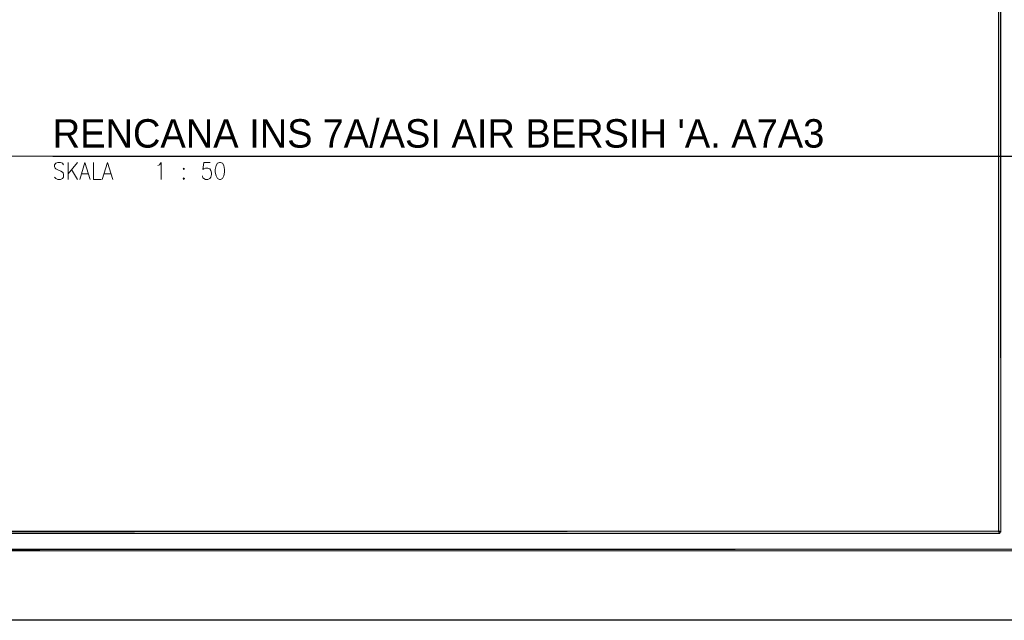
# Model space of a CAD drawing. Header units: millimetres. Extents: x 0 to 420, y 0 to 297.
# Tile 67 of 88: x 252 to 364, y 0 to 68. Entities that reach past the tile are written whole.
import ezdxf

# ---------------------------------------------------------------- set-up
doc = ezdxf.new("R2010")
doc.units = ezdxf.units.MM
for name, color, linetype in [('FILL_000000', 7, 'Continuous'), ('LINE_000000', 7, 'Continuous'), ('TEXT', 7, 'Continuous')]:
    doc.layers.add(name, color=color, linetype=linetype)

msp = doc.modelspace()

# ---------------------------------------------------------------- hatches: boundary and pattern name
at = {"layer": 'FILL_000000'}
h = msp.add_hatch(color=7, dxfattribs=at)
h.dxf.hatch_style = 1
h.paths.add_polyline_path([(363.3, 286.94), (363.05, 286.94), (363.3, 9.99), (363.3, 286.94)])
h = msp.add_hatch(color=7, dxfattribs=at)
h.dxf.hatch_style = 1
h.paths.add_polyline_path([(363.05, 286.94), (363.3, 9.99), (363.05, 9.99), (363.05, 286.94)])
h = msp.add_hatch(color=7, dxfattribs=at)
h.dxf.hatch_style = 1
h.paths.add_polyline_path([(19.64, 10.12), (19.43, 9.86), (363.18, 10.12), (19.64, 10.12)])
h = msp.add_hatch(color=7, dxfattribs=at)
h.dxf.hatch_style = 1
h.paths.add_polyline_path([(19.43, 9.86), (363.18, 10.12), (363.18, 9.86), (19.43, 9.86)])
h = msp.add_hatch(color=7, dxfattribs=at)
h.dxf.hatch_style = 1
h.paths.add_polyline_path([(17.65, 8.09), (17.4, 7.87), (412.07, 8.09), (17.65, 8.09)])
h = msp.add_hatch(color=7, dxfattribs=at)
h.dxf.hatch_style = 1
h.paths.add_polyline_path([(17.4, 7.87), (412.07, 8.09), (412.28, 7.87), (17.4, 7.87)])

# ---------------------------------------------------------------- linework, layer by layer
at = {"layer": 'LINE_000000', "lineweight": 18}
for p, q in [((242.19, 52.66), (255.69, 52.66)), ((257.43, 51.94), (257.43, 50.04)), ((258.49, 51.94), (257.43, 50.67)), ((257.81, 51.14), (258.49, 50.04)), ((259, 50.67), (259.72, 50.67)), ((261.54, 50.67), (262.3, 50.67))]:
    msp.add_line(p, q, dxfattribs=at)
at = {"layer": 'LINE_000000', "lineweight": 25}
msp.add_line((255.69, 52.66), (366.18, 52.66), dxfattribs=at)
msp.add_lwpolyline([(0.21, 0), (0.21, 296.93), (420.16, 296.93), (420.16, 0), (0.21, 0)], close=True, dxfattribs=at)
at = {"layer": 'LINE_000000', "lineweight": 0}
for points in [[(363.3, 286.94), (363.05, 286.94), (363.3, 9.99), (363.3, 286.94)], [(363.05, 286.94), (363.3, 9.99), (363.05, 9.99), (363.05, 286.94)], [(19.64, 10.12), (19.43, 9.86), (363.18, 10.12), (19.64, 10.12)], [(19.43, 9.86), (363.18, 10.12), (363.18, 9.86), (19.43, 9.86)], [(17.65, 8.09), (17.4, 7.87), (412.07, 8.09), (17.65, 8.09)], [(17.4, 7.87), (412.07, 8.09), (412.28, 7.87), (17.4, 7.87)]]:
    msp.add_lwpolyline(points, close=True, dxfattribs=at)
at = {"layer": 'LINE_000000', "lineweight": 18}
for points in [[(256.92, 51.69), (256.79, 51.86), (256.58, 51.94), (256.29, 51.94), (256.03, 51.86), (255.91, 51.69), (255.91, 51.48), (255.99, 51.31), (256.03, 51.22), (256.2, 51.14), (256.62, 50.97), (256.79, 50.84), (256.88, 50.76), (256.92, 50.59), (256.92, 50.29), (256.79, 50.12), (256.58, 50.04), (256.29, 50.04), (256.03, 50.12), (255.91, 50.29)], [(258.78, 50.04), (259.33, 51.94), (259.93, 50.04)], [(260.31, 51.94), (260.31, 50.04), (261.2, 50.04)], [(261.32, 50.04), (261.92, 51.94), (262.51, 50.04)], [(267.63, 51.6), (267.8, 51.69), (268.01, 51.94), (268.01, 50.04)], [(273.56, 51.94), (272.84, 51.94), (272.75, 51.14), (272.84, 51.22), (273.05, 51.31), (273.3, 51.31), (273.52, 51.22), (273.64, 51.05), (273.73, 50.76), (273.73, 50.59), (273.64, 50.29), (273.52, 50.12), (273.3, 50.04), (273.05, 50.04), (272.84, 50.12), (272.75, 50.21), (272.71, 50.42)]]:
    msp.add_lwpolyline(points, dxfattribs=at)
for points in [[(274.62, 51.94), (274.4, 51.86), (274.24, 51.6), (274.15, 51.14), (274.15, 50.84), (274.24, 50.42), (274.4, 50.12), (274.62, 50.04), (274.74, 50.04), (274.96, 50.12), (275.12, 50.42), (275.21, 50.84), (275.21, 51.14), (275.12, 51.6), (274.96, 51.86), (274.74, 51.94), (274.62, 51.94)], [(270.55, 51.31), (270.64, 51.22), (270.55, 51.14), (270.51, 51.22), (270.55, 51.31)], [(270.55, 50.21), (270.64, 50.12), (270.55, 50.04), (270.51, 50.12), (270.55, 50.21)]]:
    msp.add_lwpolyline(points, close=True, dxfattribs=at)

# ---------------------------------------------------------------- texts
at = {"layer": 'TEXT'}
for s, p in [("7A/ASI AIR BERSIH 'A. A7A3", (286.32, 53.64)), ('RENCANA INS', (255.69, 53.64))]:
    msp.add_text(s, height=3.2271, dxfattribs=at).set_placement(p)

doc.saveas('drawing.dxf')
